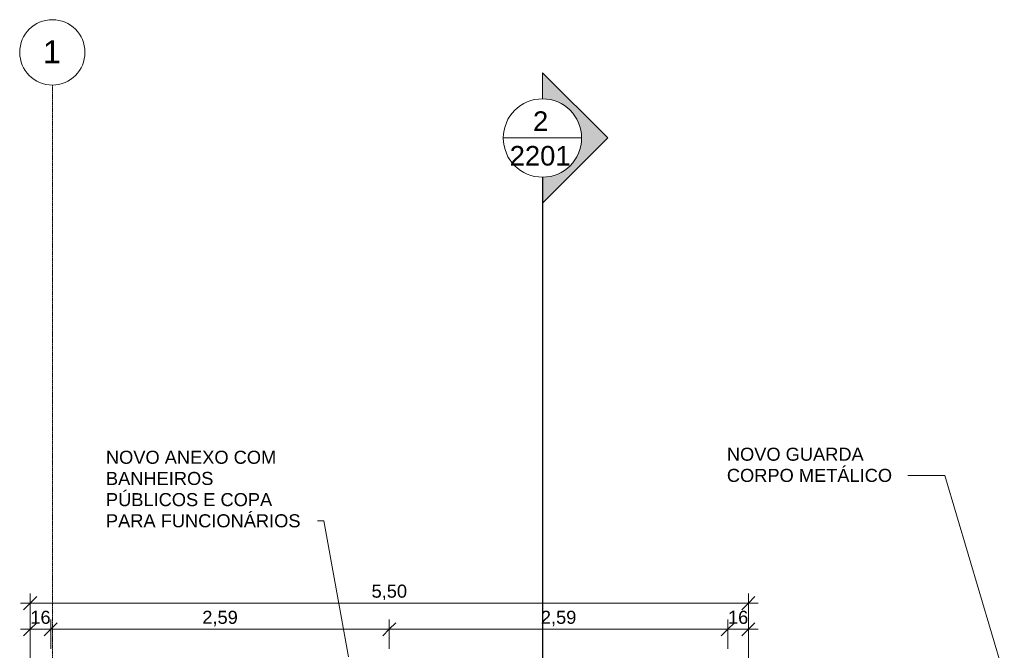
# Model space of a CAD drawing. Header units: millimetres. Extents: x -34108 to 9838, y -21919 to 4394.
# Tile 15 of 36: x -30146 to -22606, y -433 to 4394. Entities that reach past the tile are written whole.
import ezdxf

# ---------------------------------------------------------------- set-up
doc = ezdxf.new("R2010")
doc.units = ezdxf.units.MM
doc.linetypes.add('_Traço - ponto', pattern=[16, 12, -2, 0, -2])
for name, color, linetype, lineweight in [('A-ANNO-DIMS', 211, 'Continuous', 9), ('A-ANNO-DIMS-50', 211, 'Continuous', 9), ('G-ANNO-SYMB', 111, 'Continuous', 9), ('G-ANNO-TEXT', 231, 'Continuous', 9), ('S-GRID', 1, 'Continuous', 9), ('S-GRID-IDEN', 1, 'Continuous', 9)]:
    doc.layers.add(name, color=color, linetype=linetype, lineweight=lineweight)
doc.styles.add('Arial_1', font='arial.ttf', dxfattribs={"height": 175})
doc.styles.add('Arial_3', font='arial.ttf', dxfattribs={"height": 150})
doc.styles.add('Arial_4', font='arial.ttf', dxfattribs={"height": 100})
doc.dimstyles.new('Diagonal_-_2_0mm_Arial', dxfattribs={"dimscale": 304.8, "dimtxt": 102.02594, "dimasz": 0.328084, "dimexe": 0.246063, "dimexo": 0.0625, "dimgap": 0.024606, "dimtad": 1, "dimlfac": 0.001, "dimrnd": 0.01, "dimzin": 0, "dimdsep": 46, "dimtxsty": 'Arial_4', "dimblk1": 'OBLIQUE', "dimblk2": 'OBLIQUE', "dimsah": 1, "dimcen": 0.09, "dimdle": 0.246063, "dimadec": 0, "dimazin": 0, "dimtfac": 1, "dimtdec": 4, "dimtix": 1, "dimtmove": 0, "dimatfit": 3, "dimfxl": 0.492126, "dimfxlon": 1, "dimtvp": 1, "dimtolj": 1, "dimtzin": 0, "dimarcsym": 2})
doc.dimstyles.new('Diagonal_-_2_0mm_Arial_1', dxfattribs={"dimscale": 304.8, "dimtxt": 102.02594, "dimasz": 0.328084, "dimexe": 0.246063, "dimexo": 0.0625, "dimgap": 0.024606, "dimtad": 1, "dimdec": 0, "dimlfac": 0.1, "dimdsep": 46, "dimtxsty": 'Arial_4', "dimblk1": 'OBLIQUE', "dimblk2": 'OBLIQUE', "dimsah": 1, "dimcen": 0.09, "dimdle": 0.246063, "dimadec": 0, "dimazin": 0, "dimtfac": 1, "dimtdec": 4, "dimtix": 1, "dimtmove": 0, "dimatfit": 3, "dimfxl": 0.492126, "dimfxlon": 1, "dimtvp": 1, "dimtolj": 1, "dimtzin": 0, "dimarcsym": 2})

# ---------------------------------------------------------------- blocks, each defined once
blk = doc.blocks.new('Grid - Head Grid-11506-PLANTA TÉRREO - MANTER _ CONSTRUIR')
at = {"layer": 'S-GRID-IDEN'}
blk.add_circle((0, 0), 5, dxfattribs=at)
blk = doc.blocks.new('Section - M_Section head ABNT-2836546-PLANTA TÉRREO - MANTER _ CONSTRUIR')
at = {"layer": 'G-ANNO-SYMB'}
h = blk.add_hatch(color=256, dxfattribs=at)
edge = h.paths.add_edge_path(flags=0)
edge.add_line((-6, 10), (4, 0))
edge.add_line((4, 0), (0, 0))
edge.add_arc((-6, 0), 6, 0, 180)
edge.add_line((-12, 0), (-16, 0))
edge.add_line((-16, 0), (-6, 10))
for p, q in [((-16, 0), (-6, 10)), ((-6, 10), (-16, 0)), ((4, 0), (-6, 10)), ((4, 0), (-6, 10)), ((0, 0), (4, 0)), ((-16, 0), (-12, 0))]:
    blk.add_line(p, q, dxfattribs=at)
for start, end in [(360, 180), (0, 180), (180, 0)]:
    blk.add_arc((-6, 0), 6, start, end, dxfattribs=at)
blk = doc.blocks.new('DIMBLOCK100-PLANTA TÉRREO - MANTER _ CONSTRUIR')
at = {"layer": 'A-ANNO-DIMS-50'}
for p, q in [((-30065.8, -950.1), (-30065.8, 2.7)), ((-24565.8, -917.7), (-24565.8, 2.7)), ((-30140.8, -72.3), (-24490.8, -72.3)), ((-30065.8, -72.3), (-30065.8, -950.1)), ((-24565.8, -72.3), (-24565.8, -917.7))]:
    blk.add_line(p, q, dxfattribs=at)
at = {"layer": 'A-ANNO-DIMS-50', "lineweight": 18}
for p, q in [((-30065.8, -72.3), (-30115.8, -122.3)), ((-30065.8, -72.3), (-30015.8, -22.3)), ((-24565.8, -72.3), (-24615.8, -122.3)), ((-24565.8, -72.3), (-24515.8, -22.3))]:
    blk.add_line(p, q, dxfattribs=at)
at = {"layer": 'A-ANNO-DIMS-50', "color": 0, "insert": (-27451.5, 69.7), "char_height": 100, "width": 325.653, "attachment_point": 1, "line_spacing_factor": 0.941778, "style": 'Arial_4'}
blk.add_mtext('5,50', dxfattribs=at)
blk = doc.blocks.new('_Oblique')
at = {"color": 0, "linetype": 'ByBlock', "lineweight": -2}
blk.add_line((-0.5, -0.5), (0.5, 0.5), dxfattribs=at)
blk = doc.blocks.new('DIMBLOCK125-PLANTA TÉRREO - MANTER _ CONSTRUIR')
at = {"layer": 'A-ANNO-DIMS-50'}
for p, q in [((-30065.8, -422.3), (-30065.8, -197.3)), ((-29908.3, -422.3), (-29908.3, -197.3)), ((-30140.8, -272.3), (-29908.3, -272.3)), ((-30065.8, -272.3), (-30065.8, -422.3)), ((-29908.3, -272.3), (-29908.3, -422.3))]:
    blk.add_line(p, q, dxfattribs=at)
at = {"layer": 'A-ANNO-DIMS-50', "lineweight": 18}
for p, q in [((-30065.8, -272.3), (-30015.8, -222.3)), ((-29908.3, -272.3), (-29858.3, -222.3)), ((-30065.8, -272.3), (-30115.8, -322.3)), ((-29908.3, -272.3), (-29958.3, -322.3))]:
    blk.add_line(p, q, dxfattribs=at)
at = {"layer": 'A-ANNO-DIMS-50', "color": 0, "insert": (-30064.6, -130.3), "char_height": 100, "width": 186.088, "attachment_point": 1, "line_spacing_factor": 0.941778, "style": 'Arial_4'}
blk.add_mtext('16', dxfattribs=at)
blk = doc.blocks.new('DIMBLOCK126-PLANTA TÉRREO - MANTER _ CONSTRUIR')
at = {"layer": 'A-ANNO-DIMS-50'}
for p, q in [((-29908.3, -422.3), (-29908.3, -197.3)), ((-27315.8, -422.3), (-27315.8, -197.3)), ((-29908.3, -272.3), (-27315.8, -272.3)), ((-29908.3, -272.3), (-29908.3, -422.3)), ((-27315.8, -272.3), (-27315.8, -422.3))]:
    blk.add_line(p, q, dxfattribs=at)
at = {"layer": 'A-ANNO-DIMS-50', "lineweight": 18}
for p, q in [((-29908.3, -272.3), (-29858.3, -222.3)), ((-27315.8, -272.3), (-27265.8, -222.3)), ((-29908.3, -272.3), (-29958.3, -322.3)), ((-27315.8, -272.3), (-27365.8, -322.3))]:
    blk.add_line(p, q, dxfattribs=at)
at = {"layer": 'A-ANNO-DIMS-50', "color": 0, "insert": (-28747.7, -130.3), "char_height": 100, "width": 325.653, "attachment_point": 1, "line_spacing_factor": 0.941778, "style": 'Arial_4'}
blk.add_mtext('2,59', dxfattribs=at)
blk = doc.blocks.new('DIMBLOCK127-PLANTA TÉRREO - MANTER _ CONSTRUIR')
at = {"layer": 'A-ANNO-DIMS-50'}
for p, q in [((-27315.8, -422.3), (-27315.8, -197.3)), ((-24723.3, -422.3), (-24723.3, -197.3)), ((-27315.8, -272.3), (-24723.3, -272.3)), ((-27315.8, -272.3), (-27315.8, -422.3)), ((-24723.3, -272.3), (-24723.3, -422.3))]:
    blk.add_line(p, q, dxfattribs=at)
at = {"layer": 'A-ANNO-DIMS-50', "lineweight": 18}
for p, q in [((-27315.8, -272.3), (-27265.8, -222.3)), ((-24723.3, -272.3), (-24673.3, -222.3)), ((-27315.8, -272.3), (-27365.8, -322.3)), ((-24723.3, -272.3), (-24773.3, -322.3))]:
    blk.add_line(p, q, dxfattribs=at)
at = {"layer": 'A-ANNO-DIMS-50', "color": 0, "insert": (-26155.2, -130.3), "char_height": 100, "width": 325.653, "attachment_point": 1, "line_spacing_factor": 0.941778, "style": 'Arial_4'}
blk.add_mtext('2,59', dxfattribs=at)
blk = doc.blocks.new('DIMBLOCK128-PLANTA TÉRREO - MANTER _ CONSTRUIR')
at = {"layer": 'A-ANNO-DIMS-50'}
for p, q in [((-24723.3, -422.3), (-24723.3, -197.3)), ((-24565.8, -422.3), (-24565.8, -197.3)), ((-24723.3, -272.3), (-24490.8, -272.3)), ((-24723.3, -272.3), (-24723.3, -422.3)), ((-24565.8, -272.3), (-24565.8, -422.3))]:
    blk.add_line(p, q, dxfattribs=at)
at = {"layer": 'A-ANNO-DIMS-50', "lineweight": 18}
for p, q in [((-24723.3, -272.3), (-24673.3, -222.3)), ((-24565.8, -272.3), (-24515.8, -222.3)), ((-24723.3, -272.3), (-24773.3, -322.3)), ((-24565.8, -272.3), (-24615.8, -322.3))]:
    blk.add_line(p, q, dxfattribs=at)
at = {"layer": 'A-ANNO-DIMS-50', "color": 0, "insert": (-24722.1, -130.3), "char_height": 100, "width": 186.088, "attachment_point": 1, "line_spacing_factor": 0.941778, "style": 'Arial_4'}
blk.add_mtext('16', dxfattribs=at)

msp = doc.modelspace()

# ---------------------------------------------------------------- linework, layer by layer
at = {"layer": 'G-ANNO-SYMB'}
msp.add_line((-26443.005, 3488.345), (-25843.005, 3488.345), dxfattribs=at)
at = {"layer": 'G-ANNO-SYMB', "lineweight": 25}
msp.add_line((-26143.005, 3188.345), (-26143.005, -21119.396), dxfattribs=at)
at = {"layer": 'G-ANNO-TEXT', "color": 250}
for p, q in [((-23061.625, 905.924), (-23345.834, 905.924)), ((-22606.096, -631.371), (-23061.625, 905.924)), ((-27816.556, 558.366), (-27865.948, 558.366)), ((-27629.001, -483.427), (-27816.556, 558.366))]:
    msp.add_line(p, q, dxfattribs=at)
at = {"layer": 'S-GRID', "linetype": '_Traço - ponto'}
msp.add_line((-29896.115, 3893.814), (-29896.115, -21426.217), dxfattribs=at)

# ---------------------------------------------------------------- block references
at = {"layer": 'G-ANNO-SYMB', "xscale": 49.99999999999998, "yscale": 49.99999999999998, "zscale": 49.99999999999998, "rotation": 269.9999999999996}
msp.add_blockref('Section - M_Section head ABNT-2836546-PLANTA TÉRREO - MANTER _ CONSTRUIR', (-26143.005, 3188.345), dxfattribs=at)
at = {"layer": 'S-GRID-IDEN', "xscale": 49.99999999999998, "yscale": 49.99999999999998, "zscale": 49.99999999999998, "rotation": 180}
msp.add_blockref('Grid - Head Grid-11506-PLANTA TÉRREO - MANTER _ CONSTRUIR', (-29896.115, 4143.814), dxfattribs=at)

# ---------------------------------------------------------------- texts
at = {"layer": 'G-ANNO-SYMB', "char_height": 150, "attachment_point": 1, "style": 'Arial_3'}
for s, insert, width in [('2', (-26215.211, 3692.303), 144.30375), ('2201', (-26393.711, 3427.315), 577.215)]:
    msp.add_mtext(s, dxfattribs=dict(at, insert=insert, width=width))
at = {"layer": 'G-ANNO-TEXT', "color": 7, "char_height": 100, "attachment_point": 1, "style": 'Arial_4'}
for s, insert, width in [('NOVO ANEXO COM ', (-29485.595, 1094.538), 1651.47625), ('NOVO GUARDA ', (-24730.664, 1117.981), 1338.81813), ('CORPO METÁLICO', (-24730.664, 955.924), 1555.27375), ('BANHEIROS ', (-29485.595, 932.481), 1066.24437), ('PÚBLICOS E COPA ', (-29485.595, 770.423), 1623.41719), ('PARA FUNCIONÁRIOS', (-29485.595, 608.366), 1839.87281)]:
    msp.add_mtext(s, dxfattribs=dict(at, insert=insert, width=width))
at = {"layer": 'S-GRID-IDEN', "insert": (-29967.304, 4235.765), "char_height": 175, "width": 168.35437, "attachment_point": 1, "style": 'Arial_1'}
msp.add_mtext('1', dxfattribs=at)

# ---------------------------------------------------------------- dimensions: what is measured, and where the dimension line sits
at = {"layer": 'A-ANNO-DIMS'}
for base, p1, p2, dimstyle, override, picture, middle in [((-24565.802, -72.317), (-30065.802, -950.095), (-24565.802, -917.715), 'Diagonal_-_2_0mm_Arial', {"dimpost": '<>', "dimfxl": 5500.095314}, 'DIMBLOCK100-PLANTA TÉRREO - MANTER _ CONSTRUIR', (-27315.802, -13.759)), ((-29908.302, -272.317), (-30065.802, -422.317), (-29908.302, -422.317), 'Diagonal_-_2_0mm_Arial_1', {"dimpost": '<>', "dimfxl": 157.5}, 'DIMBLOCK125-PLANTA TÉRREO - MANTER _ CONSTRUIR', (-29987.052, -213.759)), ((-27315.802, -272.317), (-29908.302, -422.317), (-27315.802, -422.317), 'Diagonal_-_2_0mm_Arial', {"dimpost": '<>', "dimfxl": 2592.5}, 'DIMBLOCK126-PLANTA TÉRREO - MANTER _ CONSTRUIR', (-28612.052, -213.759)), ((-24723.302, -272.317), (-27315.802, -422.317), (-24723.302, -422.317), 'Diagonal_-_2_0mm_Arial', {"dimpost": '<>', "dimfxl": 2592.5}, 'DIMBLOCK127-PLANTA TÉRREO - MANTER _ CONSTRUIR', (-26019.552, -213.759)), ((-24565.802, -272.317), (-24723.302, -422.317), (-24565.802, -422.317), 'Diagonal_-_2_0mm_Arial_1', {"dimpost": '<>', "dimfxl": 157.5}, 'DIMBLOCK128-PLANTA TÉRREO - MANTER _ CONSTRUIR', (-24644.552, -213.759))]:
    dim = msp.add_linear_dim(base=base, p1=p1, p2=p2, dimstyle=dimstyle, override=override, dxfattribs=at)
    dim.commit()
    dim.dimension.update_dxf_attribs({"geometry": picture, "text_midpoint": middle})

doc.saveas('drawing.dxf')
